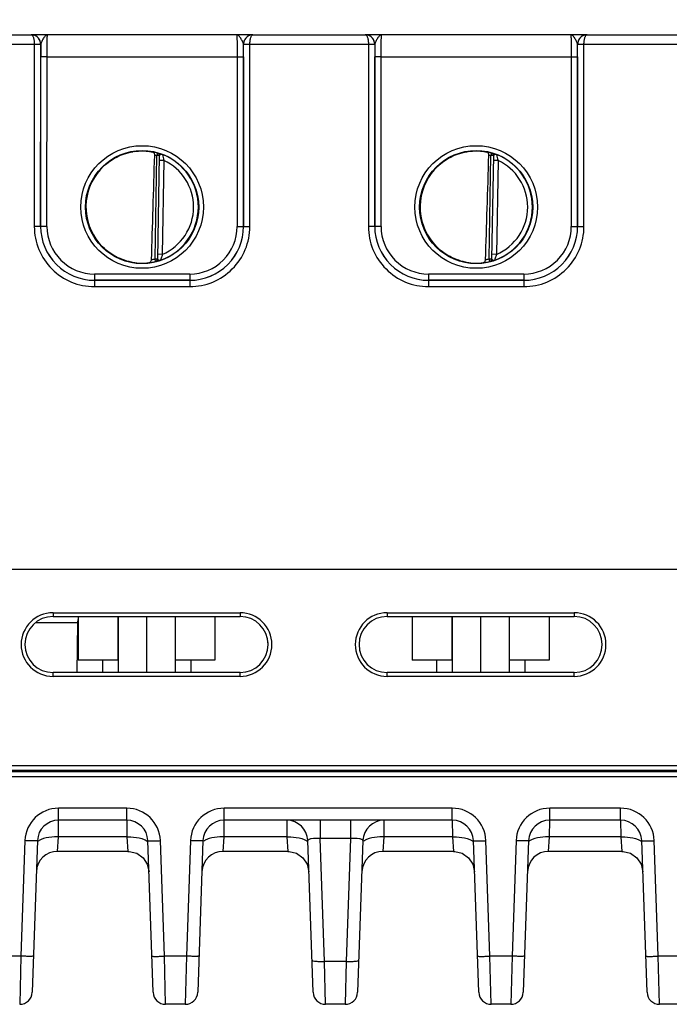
# Model space of a CAD drawing. Header units: inches. Extents: x 0 to 34, y 0 to 22.
# Tile 93 of 133: x 21.1 to 23.1, y 8.3 to 11.4. Entities that reach past the tile are written whole.
import ezdxf

# ---------------------------------------------------------------- set-up
doc = ezdxf.new("R2010")
doc.units = ezdxf.units.IN
doc.header["$LTSCALE"] = 1.87
doc.header["$MEASUREMENT"] = 0
doc.layers.get('0').update_dxf_attribs({"linetype": 'CONTINUOUS'})
doc.layers.add('02___PRT_ALL_AXES', color=7, linetype='CONTINUOUS')
doc.layers.add('DIMENSIONS', color=7, linetype='CONTINUOUS')
doc.styles.get("Standard").update_dxf_attribs({"font": 'txt', "width": 0.8})
doc.dimstyles.new('DIMSTYLE_2', dxfattribs={"dimtxt": 0.125, "dimasz": 0.18, "dimexe": 0.125, "dimexo": 0.0625, "dimgap": 0.0625, "dimtad": 0, "dimtih": 1, "dimtoh": 1, "dimzin": 4, "dimdsep": 46, "dimtxsty": 'STANDARD', "dimblk": '_FILLED', "dimblk1": '_FILLED', "dimblk2": '_FILLED', "dimcen": 0.09, "dimadec": 0, "dimazin": 0, "dimtp": 0.01, "dimtm": 0.01, "dimtfac": 1, "dimtofl": 0, "dimtmove": 0, "dimatfit": 3, "dimldrblk": '_FILLED', "dimfxl": 1, "dimtolj": 1, "dimtzin": 4, "dimarcsym": 0})

# ---------------------------------------------------------------- blocks, each defined once
blk = doc.blocks.new('_FILLED')
at = {"color": 0, "linetype": 'ByBlock'}
blk.add_solid([(0, 0), (-1, 0.1736), (-1, -0.1736)], dxfattribs=at)
blk = doc.blocks.new('*D6')
at = {"layer": 'DIMENSIONS', "color": 2, "linetype": 'Continuous', "transparency": 16777216}
for p, q in [((14.7719, 13.0761), (25.9678, 13.0761)), ((25.8428, 13.0761), (25.8428, 10.9081)), ((25.8428, 8.3027), (25.8428, 10.6581)), ((24.2734, 8.3027), (25.9678, 8.3027))]:
    blk.add_line(p, q, dxfattribs=at)
at = {"layer": 'DIMENSIONS', "color": 2, "linetype": 'Continuous', "transparency": 16777216, "xscale": 0.18, "yscale": 0.18, "zscale": 0.18}
for p, rotation in [((25.8428, 13.0761), 90), ((25.8428, 8.3027), 270)]:
    blk.add_blockref('_FILLED', p, dxfattribs=dict(at, rotation=rotation))
at = {"layer": 'DIMENSIONS', "color": 2, "linetype": 'Continuous', "transparency": 16777216, "insert": (25.8428, 10.8456), "char_height": 0.125, "width": 1.225, "attachment_point": 2, "line_spacing_factor": 0.9}
blk.add_mtext('4.77{\\Ftxt.shx;\\W1.000000;\\H0.125000; }[121.2]', dxfattribs=at)

msp = doc.modelspace()

# ---------------------------------------------------------------- linework, layer by layer
at = {"color": 7, "linetype": 'Continuous'}
for p, q in [((20.775, 11.3646), (21.1296, 11.3646)), ((21.8299, 11.3646), (21.1297, 11.3646)), ((21.83, 11.3646), (22.1846, 11.3646)), ((22.8849, 11.3646), (22.1847, 11.3646)), ((22.1863, 11.3646), (22.1848, 11.3646)), ((22.885, 11.3646), (23.2396, 11.3646)), ((20.7652, 11.3348), (21.1394, 11.3348)), ((21.1394, 11.3348), (21.1394, 10.7593)), ((21.1394, 11.3348), (21.1594, 11.3348)), ((21.1394, 11.3347), (21.1584, 11.3347)), ((21.1584, 11.3347), (21.1594, 11.3346)), ((21.1597, 11.3346), (21.1594, 11.3346)), ((21.1594, 11.3346), (21.1594, 10.7592)), ((21.16, 11.3365), (21.1597, 11.3346)), ((21.7999, 11.3346), (21.7996, 11.3365)), ((21.8002, 11.3346), (21.7999, 11.3346)), ((21.8002, 11.3348), (21.8202, 11.3348)), ((21.8002, 11.3346), (21.8012, 11.3347)), ((21.8002, 10.7592), (21.8002, 11.3346)), ((21.8012, 11.3347), (21.8202, 11.3347)), ((21.8202, 11.3348), (22.1944, 11.3348)), ((21.8202, 10.7593), (21.8202, 11.3348)), ((22.1944, 11.3348), (22.1944, 10.7593)), ((22.1944, 11.3348), (22.2144, 11.3348)), ((22.1944, 11.3347), (22.2134, 11.3347)), ((22.2134, 11.3347), (22.2144, 11.3346)), ((22.2147, 11.3346), (22.2144, 11.3346)), ((22.2144, 11.3346), (22.2144, 10.7592)), ((22.215, 11.3365), (22.2147, 11.3346)), ((22.8549, 11.3346), (22.8546, 11.3365)), ((22.8552, 11.3346), (22.8549, 11.3346)), ((22.8552, 11.3348), (22.8752, 11.3348)), ((22.8552, 11.3346), (22.8562, 11.3347)), ((22.8552, 10.7592), (22.8552, 11.3346)), ((22.8562, 11.3347), (22.8752, 11.3347)), ((22.8752, 11.3348), (23.2494, 11.3348)), ((22.8752, 10.7593), (22.8752, 11.3348)), ((21.1595, 10.7593), (21.1596, 11.2954)), ((21.1796, 11.2953), (21.1596, 11.2954)), ((21.1795, 10.7591), (21.1796, 11.2953)), ((21.1796, 11.2953), (21.78, 11.2953)), ((21.78, 11.2953), (21.8, 11.2954)), ((21.78, 11.2953), (21.7801, 10.7591)), ((21.8, 11.2954), (21.8001, 10.7593)), ((22.2145, 10.7593), (22.2146, 11.2954)), ((22.2346, 11.2953), (22.2146, 11.2954)), ((22.2345, 10.7591), (22.2346, 11.2953)), ((22.2346, 11.2953), (22.835, 11.2953)), ((22.835, 11.2953), (22.855, 11.2954)), ((22.835, 11.2953), (22.8351, 10.7591)), ((22.855, 11.2954), (22.8551, 10.7593)), ((21.5206, 10.6568), (21.5263, 10.9831)), ((21.5284, 10.9906), (21.5263, 10.9831)), ((21.5341, 10.9829), (21.5263, 10.9831)), ((21.5284, 10.991), (21.5284, 10.9906)), ((21.5341, 10.9833), (21.5284, 10.6563)), ((22.5756, 10.6568), (22.5813, 10.9831)), ((22.5834, 10.9906), (22.5813, 10.9831)), ((22.5891, 10.9829), (22.5813, 10.9831)), ((22.5834, 10.991), (22.5834, 10.9906)), ((22.5891, 10.9833), (22.5834, 10.6563)), ((21.5489, 10.9679), (21.5339, 10.9681)), ((21.5489, 10.9679), (21.5437, 10.6712)), ((22.6039, 10.9679), (22.5889, 10.9681)), ((22.6039, 10.9679), (22.5987, 10.6712)), ((21.1594, 10.7592), (21.1394, 10.7593)), ((21.1595, 10.7593), (21.1594, 10.7592)), ((21.1795, 10.7591), (21.1595, 10.7593)), ((21.7801, 10.7591), (21.8001, 10.7593)), ((21.8001, 10.7593), (21.8002, 10.7592)), ((21.8002, 10.7592), (21.8202, 10.7593)), ((22.2144, 10.7592), (22.1944, 10.7593)), ((22.2145, 10.7593), (22.2144, 10.7592)), ((22.2345, 10.7591), (22.2145, 10.7593)), ((22.8351, 10.7591), (22.8551, 10.7593)), ((22.8551, 10.7593), (22.8552, 10.7592)), ((22.8552, 10.7592), (22.8752, 10.7593)), ((21.5437, 10.6712), (21.5287, 10.6714)), ((22.5987, 10.6712), (22.5837, 10.6714)), ((21.5206, 10.6568), (21.5284, 10.6566)), ((21.5225, 10.6491), (21.5206, 10.6568)), ((21.5225, 10.6488), (21.525, 10.6492)), ((21.5225, 10.6491), (21.5225, 10.6488)), ((21.5284, 10.6563), (21.5288, 10.6554)), ((21.5288, 10.6554), (21.53, 10.6545)), ((22.5756, 10.6568), (22.5834, 10.6566)), ((22.5775, 10.6491), (22.5756, 10.6568)), ((22.5775, 10.6488), (22.58, 10.6492)), ((22.5775, 10.6491), (22.5775, 10.6488)), ((22.5834, 10.6563), (22.5838, 10.6554)), ((22.5838, 10.6554), (22.585, 10.6545)), ((21.6302, 10.6091), (21.3294, 10.6091)), ((21.3294, 10.6091), (21.3294, 10.5893)), ((21.6302, 10.6091), (21.6302, 10.5893)), ((22.6852, 10.6091), (22.3844, 10.6091)), ((22.3844, 10.6091), (22.3844, 10.5893)), ((22.6852, 10.6091), (22.6852, 10.5893)), ((21.3294, 10.5893), (21.3293, 10.5892)), ((21.3293, 10.5892), (21.6303, 10.5892)), ((21.3293, 10.5892), (21.3293, 10.5693)), ((21.6302, 10.5893), (21.3294, 10.5893)), ((21.6302, 10.5893), (21.6303, 10.5892)), ((21.6303, 10.5892), (21.6303, 10.5693)), ((22.3844, 10.5893), (22.3843, 10.5892)), ((22.3843, 10.5892), (22.6853, 10.5892)), ((22.3843, 10.5892), (22.3843, 10.5693)), ((22.6852, 10.5893), (22.3844, 10.5893)), ((22.6852, 10.5893), (22.6853, 10.5892)), ((22.6853, 10.5892), (22.6853, 10.5693)), ((21.3293, 10.5693), (21.6303, 10.5693)), ((22.3843, 10.5693), (22.6853, 10.5693)), ((24.2428, 9.6756), (15.4209, 9.6756)), ((21.1985, 9.5394), (21.7891, 9.5394)), ((21.1985, 9.5394), (21.1985, 9.5276)), ((21.1985, 9.5276), (21.7891, 9.5276)), ((21.2778, 9.5276), (21.2778, 9.3896)), ((21.403, 9.5276), (21.403, 9.3896)), ((21.4038, 9.5276), (21.4038, 9.3504)), ((21.4938, 9.5276), (21.4938, 9.3504)), ((21.5838, 9.5276), (21.5838, 9.3504)), ((21.7098, 9.5276), (21.7098, 9.3896)), ((21.7891, 9.5394), (21.7891, 9.5276)), ((22.2535, 9.5394), (22.8441, 9.5394)), ((22.2535, 9.5394), (22.2535, 9.5276)), ((22.2535, 9.5276), (22.8441, 9.5276)), ((22.3328, 9.5276), (22.3328, 9.3896)), ((22.458, 9.5276), (22.458, 9.3896)), ((22.4588, 9.5276), (22.4588, 9.3504)), ((22.5488, 9.5276), (22.5488, 9.3504)), ((22.6388, 9.5276), (22.6388, 9.3504)), ((22.7648, 9.5276), (22.7648, 9.3896)), ((22.8441, 9.5394), (22.8441, 9.5276)), ((21.2763, 9.5076), (21.1427, 9.5076)), ((21.2763, 9.5076), (21.2735, 9.3504)), ((21.4038, 9.3896), (21.2778, 9.3896)), ((21.3543, 9.3896), (21.3543, 9.3504)), ((21.7098, 9.3896), (21.5838, 9.3896)), ((21.6333, 9.3896), (21.6333, 9.3504)), ((22.4588, 9.3896), (22.3328, 9.3896)), ((22.4093, 9.3896), (22.4093, 9.3504)), ((22.7648, 9.3896), (22.6388, 9.3896)), ((22.6883, 9.3896), (22.6883, 9.3504)), ((21.7891, 9.3504), (21.1985, 9.3504)), ((21.1985, 9.3382), (21.1985, 9.3504)), ((21.7891, 9.3382), (21.1985, 9.3382)), ((21.7891, 9.3382), (21.7891, 9.3504)), ((22.8441, 9.3504), (22.2535, 9.3504)), ((22.2535, 9.3382), (22.2535, 9.3504)), ((22.8441, 9.3382), (22.2535, 9.3382)), ((22.8441, 9.3382), (22.8441, 9.3504)), ((24.232, 9.0563), (15.4207, 9.0563)), ((12.5547, 9.0219), (24.3326, 9.0219)), ((24.1962, 9.0365), (15.0869, 9.0365)), ((24.317, 9.0415), (15.4197, 9.0415)), ((21.4312, 8.9221), (21.2162, 8.9221)), ((21.2162, 8.8842), (21.2162, 8.9221)), ((21.4312, 8.8842), (21.4312, 8.9221)), ((22.4593, 8.9221), (21.7389, 8.9221)), ((21.7389, 8.8842), (21.7389, 8.9221)), ((22.4593, 8.8842), (22.4593, 8.9221)), ((22.9908, 8.9221), (22.767, 8.9221)), ((22.767, 8.8842), (22.767, 8.9221)), ((22.9908, 8.8842), (22.9908, 8.9221)), ((21.216, 8.8314), (21.2162, 8.8842)), ((21.4312, 8.8842), (21.2162, 8.8842)), ((21.4312, 8.8842), (21.4315, 8.8314)), ((21.7386, 8.8314), (21.7389, 8.8842)), ((22.4593, 8.8842), (21.7389, 8.8842)), ((21.9364, 8.8842), (21.9366, 8.8314)), ((22.0422, 8.8842), (22.0422, 8.8265)), ((22.1382, 8.8842), (22.1382, 8.8265)), ((22.2438, 8.8314), (22.244, 8.8842)), ((22.4593, 8.8842), (22.4596, 8.8314)), ((22.7667, 8.8314), (22.767, 8.8842)), ((22.9908, 8.8842), (22.767, 8.8842)), ((22.9908, 8.8842), (22.9911, 8.8314)), ((21.11, 8.8196), (21.0973, 8.4546)), ((21.1493, 8.8196), (21.1326, 8.3407)), ((21.2128, 8.7857), (21.216, 8.8314)), ((21.4315, 8.8314), (21.216, 8.8314)), ((21.4315, 8.8314), (21.4347, 8.7857)), ((21.5149, 8.3407), (21.4981, 8.8196)), ((21.5502, 8.4546), (21.5375, 8.8196)), ((21.6327, 8.8196), (21.6199, 8.4546)), ((21.672, 8.8196), (21.6553, 8.3407)), ((21.7355, 8.7857), (21.7386, 8.8314)), ((21.9366, 8.8314), (21.7386, 8.8314)), ((21.9366, 8.8314), (21.9398, 8.7857)), ((22.02, 8.3407), (22.0032, 8.8196)), ((22.1382, 8.8265), (22.0422, 8.8265)), ((22.0558, 8.4382), (22.0422, 8.8265)), ((22.1382, 8.8265), (22.1246, 8.4382)), ((22.1771, 8.8196), (22.1604, 8.3407)), ((22.2406, 8.7857), (22.2438, 8.8314)), ((22.4596, 8.8314), (22.2438, 8.8314)), ((22.4596, 8.8314), (22.4627, 8.7857)), ((22.5429, 8.3407), (22.5262, 8.8196)), ((22.5783, 8.4546), (22.5655, 8.8196)), ((22.6607, 8.8196), (22.648, 8.4546)), ((22.7001, 8.8196), (22.6833, 8.3407)), ((22.7635, 8.7857), (22.7667, 8.8314)), ((22.9911, 8.8314), (22.7667, 8.8314)), ((22.9911, 8.8314), (22.9942, 8.7857)), ((23.0744, 8.3407), (23.0577, 8.8196)), ((23.1098, 8.4546), (23.097, 8.8196)), ((21.4347, 8.7857), (21.2128, 8.7857)), ((21.9398, 8.7857), (21.7355, 8.7857)), ((22.4627, 8.7857), (22.2406, 8.7857)), ((22.9942, 8.7857), (22.7635, 8.7857)), ((21.0973, 8.4546), (21.0275, 8.4546)), ((21.0973, 8.4546), (21.0933, 8.3027)), ((21.6199, 8.4546), (21.5502, 8.4546)), ((21.5542, 8.3027), (21.5502, 8.4546)), ((21.6199, 8.4546), (21.616, 8.3027)), ((22.1246, 8.4382), (22.0558, 8.4382)), ((22.0593, 8.3027), (22.0558, 8.4382)), ((22.1246, 8.4382), (22.1211, 8.3027)), ((22.648, 8.4546), (22.5783, 8.4546)), ((22.5822, 8.3027), (22.5783, 8.4546)), ((22.648, 8.4546), (22.644, 8.3027)), ((23.1795, 8.4546), (23.1098, 8.4546)), ((23.1137, 8.3027), (23.1098, 8.4546)), ((21.616, 8.3027), (21.5542, 8.3027)), ((22.1211, 8.3027), (22.0593, 8.3027)), ((22.644, 8.3027), (22.5822, 8.3027)), ((23.1755, 8.3027), (23.1137, 8.3027))]:
    msp.add_line(p, q, dxfattribs=at)
for points in [[(21.4347, 8.7857), (21.4393, 8.7856), (21.4628, 8.7795), (21.4827, 8.7655), (21.4962, 8.7452), (21.5016, 8.7215)], [(21.9398, 8.7857), (21.9444, 8.7856), (21.9679, 8.7795), (21.9878, 8.7655), (22.0013, 8.7452), (22.0067, 8.7215)], [(22.4627, 8.7857), (22.4673, 8.7856), (22.4909, 8.7795), (22.5107, 8.7655), (22.5242, 8.7452), (22.5296, 8.7215)], [(22.9942, 8.7857), (22.9988, 8.7856), (23.0224, 8.7795), (23.0422, 8.7655), (23.0557, 8.7452), (23.0611, 8.7215)]]:
    msp.add_lwpolyline(points, dxfattribs=at)
for centre, radius in [((21.4798, 10.8208), 0.1937), ((22.5348, 10.8208), 0.1937), ((21.4798, 10.8206), 0.1787), ((22.5348, 10.8206), 0.1787)]:
    msp.add_circle(centre, radius, dxfattribs=at)
for centre, radius, start, end in [((21.1296, 11.3614), 0.00327, 87.8599, 89.9826), ((21.1297, 11.3347), 0.03, 86.0277, 89.9977), ((21.1297, 11.3346), 0.03, 82.5038, 86.0291), ((21.1297, 11.3347), 0.03, 0.2853, 82.4956), ((21.8299, 11.3347), 0.03, 97.5223, 179.7147), ((21.8299, 11.3346), 0.03, 94.3237, 97.5143), ((21.8299, 11.3346), 0.03, 90.0026, 94.3251), ((21.83, 11.3614), 0.00327, 90.0179, 92.1395), ((22.1846, 11.3614), 0.00327, 87.8599, 89.9826), ((22.1847, 11.3347), 0.03, 86.0277, 89.9977), ((22.1847, 11.3346), 0.03, 82.5038, 86.0291), ((22.1847, 11.3347), 0.03, 0.2853, 82.4956), ((22.8849, 11.3347), 0.03, 97.5223, 179.7147), ((22.8849, 11.3346), 0.03, 94.3237, 97.5143), ((22.8849, 11.3346), 0.03, 90.0026, 94.3251), ((22.885, 11.3614), 0.00327, 90.0179, 92.1395), ((21.1294, 11.3346), 0.03, 359.9986, 0.2485), ((25.9528, 11.295), 4.7932, 179.5265, 179.9953), ((21.1298, 11.3346), 0.0299, 0, 0.29), ((21.8298, 11.3346), 0.0299, 179.71, 180), ((17.2624, 11.2961), 4.5376, 359.9915, 0.4867), ((21.8302, 11.3346), 0.03, 179.7515, 180.0014), ((22.1844, 11.3346), 0.03, 359.9986, 0.2485), ((27.0078, 11.295), 4.7932, 179.5265, 179.9953), ((22.1848, 11.3346), 0.0299, 0, 0.29), ((22.8848, 11.3346), 0.0299, 179.71, 180), ((18.3174, 11.2961), 4.5376, 359.9915, 0.4867), ((22.8852, 11.3346), 0.03, 179.7515, 180.0014), ((21.4798, 10.8207), 0.1772, 97.5897, 260.4103), ((21.48, 10.8198), 0.1781, 97.6098, 99.3988), ((21.4798, 10.8209), 0.1766, 74.0133, 78.9223), ((21.4797, 10.8206), 0.169, 74.0143, 76.3145), ((21.5263, 10.9834), 0.00787, 359.0028, 74.0573), ((21.5263, 10.9831), 0.00787, 1.6021, 74.0232), ((21.5263, 10.9831), 0.00784, 359.0019, 1.612), ((21.4798, 10.8207), 0.1776, 359.9911, 68.799), ((21.8304, 11.0521), 0.2939, 192.9473, 196.6544), ((22.5348, 10.8207), 0.1772, 97.5897, 260.4103), ((22.535, 10.8198), 0.1781, 97.6098, 99.3988), ((22.5348, 10.8209), 0.1766, 74.0133, 78.9223), ((22.5347, 10.8206), 0.169, 74.0143, 76.3145), ((22.5813, 10.9834), 0.00787, 359.0028, 74.0573), ((22.5813, 10.9831), 0.00787, 1.6021, 74.0232), ((22.5813, 10.9831), 0.00784, 359.0019, 1.612), ((22.5348, 10.8207), 0.1776, 359.9911, 68.799), ((22.8854, 11.0521), 0.2939, 192.9473, 196.6544), ((21.4798, 10.8207), 0.1626, 359.9909, 64.8568), ((22.5348, 10.8207), 0.1626, 359.9909, 64.8568), ((21.4781, 10.8207), 0.1755, 180.0274, 181.9215), ((21.4798, 10.8207), 0.1776, 289.1914, 359.9989), ((21.4798, 10.8206), 0.1626, 293.1309, 0.0028), ((22.5331, 10.8207), 0.1755, 180.0274, 181.9215), ((22.5348, 10.8207), 0.1776, 289.1914, 359.9989), ((22.5348, 10.8206), 0.1626, 293.1308, 0.0029), ((21.3293, 10.7593), 0.1899, 179.9889, 270.0019), ((21.3293, 10.7592), 0.1699, 179.9848, 270.0049), ((21.3294, 10.7593), 0.17, 179.9855, 269.9982), ((21.3294, 10.7591), 0.15, 179.9812, 270.0003), ((21.6302, 10.7593), 0.17, 270.0018, 0.0145), ((21.6302, 10.7591), 0.15, 269.9997, 0.0188), ((21.6303, 10.7593), 0.1899, 269.9981, 0.0111), ((21.6303, 10.7592), 0.1699, 269.9951, 0.0152), ((22.3843, 10.7593), 0.1899, 179.9889, 270.0019), ((22.3843, 10.7592), 0.1699, 179.9848, 270.0049), ((22.3844, 10.7593), 0.17, 179.9855, 269.9982), ((22.3844, 10.7591), 0.15, 179.9812, 270.0003), ((22.6852, 10.7593), 0.17, 270.0018, 0.0145), ((22.6852, 10.7591), 0.15, 269.9997, 0.0188), ((22.6853, 10.7593), 0.1899, 269.9981, 0.0111), ((22.6853, 10.7592), 0.1699, 269.9951, 0.0152), ((21.48, 10.8219), 0.1784, 259.0718, 260.3997), ((21.4785, 10.8119), 0.1683, 260.3451, 277.8085), ((21.4798, 10.8205), 0.1767, 277.0182, 283.9844), ((21.4797, 10.8208), 0.169, 280.1153, 283.9841), ((21.5206, 10.6564), 0.00787, 283.9402, 358.9971), ((21.5206, 10.6568), 0.00787, 283.9738, 356.3969), ((21.5206, 10.6568), 0.00784, 356.3871, 358.9981), ((22.535, 10.8219), 0.1784, 259.0718, 260.3997), ((22.5335, 10.8119), 0.1683, 260.3451, 277.8085), ((22.5348, 10.8205), 0.1767, 277.0182, 283.9844), ((22.5347, 10.8208), 0.169, 280.1153, 283.9841), ((22.5756, 10.6564), 0.00787, 283.9402, 358.9971), ((22.5756, 10.6568), 0.00787, 283.9738, 356.3969), ((22.5756, 10.6568), 0.00784, 356.3871, 358.9981), ((21.1985, 9.4388), 0.1006, 90.0006, 269.9994), ((21.1985, 9.439), 0.0886, 90, 270), ((21.3353, 9.5066), 0.0591, 167.3599, 179), ((21.7891, 9.4388), 0.1006, 270.0003, 89.9997), ((21.7891, 9.439), 0.0886, 270, 90), ((22.2535, 9.4388), 0.1006, 90.0006, 269.9994), ((22.2535, 9.439), 0.0886, 90, 270), ((22.8441, 9.4388), 0.1006, 270.0003, 89.9997), ((22.8441, 9.439), 0.0886, 270, 90), ((21.2162, 8.8158), 0.1063, 90.0003, 177.9997), ((21.4312, 8.8158), 0.1063, 2.0026, 89.9973), ((21.7389, 8.8158), 0.1063, 90.0003, 177.9997), ((22.4593, 8.8158), 0.1063, 2.0026, 89.9973), ((22.767, 8.8158), 0.1063, 90.0003, 177.9997), ((22.9908, 8.8158), 0.1063, 2.0026, 89.9973), ((21.2162, 8.8172), 0.0669, 90.0003, 177.9977), ((21.4312, 8.8172), 0.0669, 2.0112, 90), ((21.7389, 8.8172), 0.0669, 90.0003, 177.9977), ((21.9364, 8.8172), 0.0669, 2, 90), ((22.244, 8.8172), 0.0669, 89.9997, 178), ((22.4593, 8.8172), 0.0669, 2.0112, 90), ((22.767, 8.8172), 0.0669, 90.0003, 177.9977), ((22.9908, 8.8172), 0.0669, 2.0112, 90), ((21.2128, 8.7188), 0.0669, 90, 177.64), ((21.7355, 8.7188), 0.0669, 90, 177.64), ((22.2406, 8.7188), 0.0669, 90, 177.64), ((22.7635, 8.7188), 0.0669, 90, 177.64), ((21.0933, 8.342), 0.0394, 269.9997, 357.9922), ((21.5542, 8.342), 0.0394, 182.0082, 270.0003), ((21.616, 8.342), 0.0394, 269.9997, 357.9918), ((22.0593, 8.342), 0.0394, 182.0078, 270.0003), ((22.1211, 8.342), 0.0394, 269.9997, 357.9918), ((22.5822, 8.342), 0.0394, 182.0082, 270.0003), ((22.644, 8.342), 0.0394, 270, 358), ((23.1137, 8.342), 0.0394, 182, 270)]:
    msp.add_arc(centre, radius, start, end, dxfattribs=at)
for centre in [(21.5014, 13.578), (22.5564, 13.578)]:
    msp.add_ellipse(centre, major_axis=(0.078, 4.4688), ratio=0.01745, start_param=-2.283644, end_param=-2.189561, dxfattribs=at)
for points, knots in [([(21.1594, 11.3348), (21.1594, 11.3388), (21.1578, 11.3467), (21.151, 11.3567), (21.1411, 11.3632), (21.1334, 11.3646), (21.1296, 11.3646)], [0, 0, 0, 0, 0.256485, 0.508951, 0.756192, 1, 1, 1, 1]), ([(21.1297, 11.3646), (21.1304, 11.3646), (21.1318, 11.3641), (21.1336, 11.3622), (21.1352, 11.3595), (21.1366, 11.3558), (21.1378, 11.3514), (21.1391, 11.3443), (21.1394, 11.3387), (21.1394, 11.3348)], [0, 0, 0, 0, 0.058927, 0.132934, 0.228657, 0.347601, 0.48839, 0.647641, 1, 1, 1, 1]), ([(21.1811, 11.3646), (21.1802, 11.3646), (21.1781, 11.3642), (21.1752, 11.3623), (21.1724, 11.3594), (21.1695, 11.3557), (21.1667, 11.3513), (21.164, 11.3465), (21.1616, 11.3416), (21.1603, 11.3382), (21.16, 11.3365)], [0, 0, 0, 0, 0.078588, 0.169207, 0.278209, 0.406365, 0.550534, 0.704449, 0.858575, 1, 1, 1, 1]), ([(21.1796, 11.2953), (21.1796, 11.2998), (21.1796, 11.3087), (21.1797, 11.3215), (21.1798, 11.3317), (21.1799, 11.3392), (21.18, 11.3442), (21.1801, 11.3488), (21.1803, 11.3528), (21.1804, 11.3563), (21.1805, 11.3592), (21.1806, 11.3612), (21.1807, 11.3625), (21.1808, 11.3633), (21.1809, 11.3638), (21.181, 11.3643), (21.181, 11.3645), (21.1811, 11.3646), (21.1811, 11.3646)], [0, 0, 0, 0, 0.195368, 0.382973, 0.55569, 0.634386, 0.706958, 0.772718, 0.831042, 0.881376, 0.923246, 0.956259, 0.969347, 0.980118, 0.98855, 0.994633, 0.998383, 1, 1, 1, 1]), ([(21.7785, 11.3646), (21.7785, 11.3646), (21.7786, 11.3645), (21.7786, 11.3643), (21.7787, 11.3638), (21.7788, 11.3633), (21.7789, 11.3625), (21.779, 11.3612), (21.7791, 11.3592), (21.7792, 11.3563), (21.7793, 11.3528), (21.7795, 11.3488), (21.7796, 11.3442), (21.7797, 11.3392), (21.7798, 11.3317), (21.7799, 11.3215), (21.78, 11.3087), (21.78, 11.2998), (21.78, 11.2953)], [0, 0, 0, 0, 0.00163, 0.005392, 0.011478, 0.019909, 0.030679, 0.043767, 0.07678, 0.118649, 0.168982, 0.227304, 0.293062, 0.365632, 0.444325, 0.617036, 0.804634, 1, 1, 1, 1]), ([(21.7996, 11.3365), (21.7993, 11.3382), (21.798, 11.3416), (21.7956, 11.3465), (21.7929, 11.3513), (21.7901, 11.3557), (21.7872, 11.3594), (21.7844, 11.3623), (21.7815, 11.3642), (21.7794, 11.3646), (21.7785, 11.3646)], [0, 0, 0, 0, 0.141441, 0.295582, 0.449506, 0.593675, 0.721824, 0.830811, 0.921417, 1, 1, 1, 1]), ([(21.83, 11.3646), (21.8262, 11.3646), (21.8185, 11.3632), (21.8086, 11.3567), (21.8018, 11.3467), (21.8002, 11.3388), (21.8002, 11.3348)], [0, 0, 0, 0, 0.243807, 0.491046, 0.743515, 1, 1, 1, 1]), ([(21.8202, 11.3348), (21.8202, 11.3387), (21.8205, 11.3443), (21.8218, 11.3514), (21.823, 11.3558), (21.8244, 11.3595), (21.826, 11.3622), (21.8278, 11.3641), (21.8292, 11.3646), (21.8299, 11.3646)], [0, 0, 0, 0, 0.35236, 0.511612, 0.652403, 0.771347, 0.867068, 0.941073, 1, 1, 1, 1]), ([(22.2144, 11.3348), (22.2144, 11.3388), (22.2128, 11.3467), (22.206, 11.3567), (22.1961, 11.3632), (22.1884, 11.3646), (22.1846, 11.3646)], [0, 0, 0, 0, 0.256485, 0.508951, 0.756192, 1, 1, 1, 1]), ([(22.1847, 11.3646), (22.1854, 11.3646), (22.1868, 11.3641), (22.1886, 11.3622), (22.1902, 11.3595), (22.1916, 11.3558), (22.1928, 11.3514), (22.1941, 11.3443), (22.1944, 11.3387), (22.1944, 11.3348)], [0, 0, 0, 0, 0.058927, 0.132934, 0.228657, 0.347601, 0.48839, 0.647641, 1, 1, 1, 1]), ([(22.2361, 11.3646), (22.2352, 11.3646), (22.2331, 11.3642), (22.2302, 11.3623), (22.2274, 11.3594), (22.2245, 11.3557), (22.2217, 11.3513), (22.219, 11.3465), (22.2166, 11.3416), (22.2153, 11.3382), (22.215, 11.3365)], [0, 0, 0, 0, 0.078588, 0.169207, 0.278209, 0.406365, 0.550534, 0.704449, 0.858575, 1, 1, 1, 1]), ([(22.2346, 11.2953), (22.2346, 11.2998), (22.2346, 11.3087), (22.2347, 11.3215), (22.2348, 11.3317), (22.2349, 11.3392), (22.235, 11.3442), (22.2351, 11.3488), (22.2353, 11.3528), (22.2354, 11.3563), (22.2355, 11.3592), (22.2356, 11.3612), (22.2357, 11.3625), (22.2358, 11.3633), (22.2359, 11.3638), (22.236, 11.3643), (22.236, 11.3645), (22.2361, 11.3646), (22.2361, 11.3646)], [0, 0, 0, 0, 0.195368, 0.382973, 0.55569, 0.634386, 0.706958, 0.772718, 0.831042, 0.881376, 0.923246, 0.956259, 0.969347, 0.980118, 0.98855, 0.994633, 0.998383, 1, 1, 1, 1]), ([(22.8335, 11.3646), (22.8335, 11.3646), (22.8336, 11.3645), (22.8336, 11.3643), (22.8337, 11.3638), (22.8338, 11.3633), (22.8339, 11.3625), (22.834, 11.3612), (22.8341, 11.3592), (22.8342, 11.3563), (22.8343, 11.3528), (22.8345, 11.3488), (22.8346, 11.3442), (22.8347, 11.3392), (22.8348, 11.3317), (22.8349, 11.3215), (22.835, 11.3087), (22.835, 11.2998), (22.835, 11.2953)], [0, 0, 0, 0, 0.00163, 0.005392, 0.011478, 0.019909, 0.030679, 0.043767, 0.07678, 0.118649, 0.168982, 0.227304, 0.293062, 0.365632, 0.444325, 0.617036, 0.804634, 1, 1, 1, 1]), ([(22.8546, 11.3365), (22.8543, 11.3382), (22.853, 11.3416), (22.8506, 11.3465), (22.8479, 11.3513), (22.8451, 11.3557), (22.8422, 11.3594), (22.8394, 11.3623), (22.8365, 11.3642), (22.8344, 11.3646), (22.8335, 11.3646)], [0, 0, 0, 0, 0.141441, 0.295582, 0.449506, 0.593675, 0.721824, 0.830811, 0.921417, 1, 1, 1, 1]), ([(22.885, 11.3646), (22.8812, 11.3646), (22.8735, 11.3632), (22.8636, 11.3567), (22.8568, 11.3467), (22.8552, 11.3388), (22.8552, 11.3348)], [0, 0, 0, 0, 0.243807, 0.491046, 0.743515, 1, 1, 1, 1]), ([(22.8752, 11.3348), (22.8752, 11.3387), (22.8755, 11.3443), (22.8768, 11.3514), (22.878, 11.3558), (22.8794, 11.3595), (22.881, 11.3622), (22.8828, 11.3641), (22.8842, 11.3646), (22.8849, 11.3646)], [0, 0, 0, 0, 0.35236, 0.511612, 0.652403, 0.771347, 0.867068, 0.941073, 1, 1, 1, 1]), ([(21.3026, 10.8222), (21.3027, 10.8325), (21.3047, 10.8532), (21.313, 10.8831), (21.3264, 10.9112), (21.3445, 10.9365), (21.3667, 10.9583), (21.3923, 10.9758), (21.4206, 10.9887), (21.4407, 10.9938), (21.4509, 10.9955)], [0, 0, 0, 0, 0.124994, 0.249987, 0.374981, 0.49998, 0.624979, 0.749984, 0.87499, 1, 1, 1, 1]), ([(21.4564, 10.9964), (21.4617, 10.9971), (21.4808, 10.9987), (21.5002, 10.9971), (21.5137, 10.9942)], [0, 0, 0, 0, 0.279236, 1, 1, 1, 1]), ([(21.5197, 10.9848), (21.5197, 10.986), (21.5195, 10.9883), (21.5182, 10.9912), (21.5162, 10.9933), (21.5146, 10.994), (21.5137, 10.9942)], [0, 0, 0, 0, 0.29813, 0.561485, 0.78951, 1, 1, 1, 1]), ([(21.544, 10.9863), (21.543, 10.9867), (21.5409, 10.9874), (21.538, 10.9884), (21.5353, 10.9892), (21.533, 10.9899), (21.5314, 10.9904), (21.5303, 10.9907), (21.5296, 10.9908), (21.5292, 10.9909), (21.5288, 10.991), (21.5286, 10.991), (21.5284, 10.991), (21.5284, 10.991)], [0, 0, 0, 0, 0.209002, 0.401143, 0.572522, 0.719607, 0.838965, 0.887207, 0.927301, 0.958883, 0.981641, 0.995322, 1, 1, 1, 1]), ([(21.544, 10.9863), (21.543, 10.9866), (21.5413, 10.9867), (21.5392, 10.9862), (21.5377, 10.9858), (21.5363, 10.9853), (21.535, 10.9847), (21.5342, 10.9839), (21.5341, 10.9833)], [0, 0, 0, 0, 0.296253, 0.448699, 0.596767, 0.731961, 0.846449, 1, 1, 1, 1]), ([(22.3576, 10.8222), (22.3577, 10.8325), (22.3597, 10.8532), (22.368, 10.8831), (22.3814, 10.9112), (22.3995, 10.9365), (22.4217, 10.9583), (22.4473, 10.9758), (22.4756, 10.9887), (22.4957, 10.9938), (22.5059, 10.9955)], [0, 0, 0, 0, 0.124994, 0.249987, 0.374981, 0.49998, 0.624979, 0.749984, 0.87499, 1, 1, 1, 1]), ([(22.5114, 10.9964), (22.5167, 10.9971), (22.5358, 10.9987), (22.5552, 10.9971), (22.5687, 10.9942)], [0, 0, 0, 0, 0.279236, 1, 1, 1, 1]), ([(22.5747, 10.9848), (22.5747, 10.986), (22.5745, 10.9883), (22.5732, 10.9912), (22.5712, 10.9933), (22.5696, 10.994), (22.5687, 10.9942)], [0, 0, 0, 0, 0.29813, 0.561485, 0.78951, 1, 1, 1, 1]), ([(22.599, 10.9863), (22.598, 10.9867), (22.5959, 10.9874), (22.593, 10.9884), (22.5903, 10.9892), (22.588, 10.9899), (22.5864, 10.9904), (22.5853, 10.9907), (22.5846, 10.9908), (22.5842, 10.9909), (22.5838, 10.991), (22.5836, 10.991), (22.5834, 10.991), (22.5834, 10.991)], [0, 0, 0, 0, 0.209002, 0.401143, 0.572522, 0.719607, 0.838965, 0.887207, 0.927301, 0.958883, 0.981641, 0.995322, 1, 1, 1, 1]), ([(22.599, 10.9863), (22.598, 10.9866), (22.5963, 10.9867), (22.5942, 10.9862), (22.5927, 10.9858), (22.5913, 10.9853), (22.59, 10.9847), (22.5892, 10.9839), (22.5891, 10.9833)], [0, 0, 0, 0, 0.296253, 0.448699, 0.596767, 0.731961, 0.846449, 1, 1, 1, 1]), ([(21.4462, 10.6468), (21.4365, 10.6487), (21.4172, 10.6541), (21.3902, 10.6669), (21.3657, 10.6841), (21.3444, 10.7052), (21.327, 10.7295), (21.3138, 10.7564), (21.3054, 10.7851), (21.3031, 10.8049), (21.3027, 10.8148)], [0, 0, 0, 0, 0.125009, 0.250015, 0.37502, 0.500019, 0.625017, 0.750011, 0.875004, 1, 1, 1, 1]), ([(22.5012, 10.6468), (22.4915, 10.6487), (22.4722, 10.6541), (22.4452, 10.6669), (22.4207, 10.6841), (22.3994, 10.7052), (22.382, 10.7295), (22.3688, 10.7564), (22.3604, 10.7851), (22.3581, 10.8049), (22.3577, 10.8148)], [0, 0, 0, 0, 0.125009, 0.250015, 0.37502, 0.500019, 0.625017, 0.750011, 0.875004, 1, 1, 1, 1]), ([(21.5437, 10.6712), (21.543, 10.6691), (21.541, 10.6631), (21.5393, 10.657), (21.5382, 10.653)], [0, 0, 0, 0, 0.346235, 1, 1, 1, 1]), ([(22.5987, 10.6712), (22.598, 10.6691), (22.596, 10.6631), (22.5943, 10.657), (22.5932, 10.653)], [0, 0, 0, 0, 0.346235, 1, 1, 1, 1]), ([(21.5014, 10.6452), (21.5023, 10.6453), (21.5043, 10.6459), (21.5069, 10.6478), (21.5088, 10.6507), (21.5094, 10.6531), (21.5094, 10.6544)], [0, 0, 0, 0, 0.224287, 0.456533, 0.713042, 1, 1, 1, 1]), ([(21.525, 10.6492), (21.5262, 10.6495), (21.5285, 10.6509), (21.5297, 10.6532), (21.53, 10.6545)], [0, 0, 0, 0, 0.490096, 1, 1, 1, 1]), ([(21.525, 10.6492), (21.5269, 10.6496), (21.5313, 10.6507), (21.5357, 10.6521), (21.5382, 10.653)], [0, 0, 0, 0, 0.415288, 1, 1, 1, 1]), ([(21.53, 10.6545), (21.5306, 10.6542), (21.5318, 10.6536), (21.5345, 10.6528), (21.5368, 10.6525), (21.5382, 10.653)], [0, 0, 0, 0, 0.226856, 0.484834, 1, 1, 1, 1]), ([(22.5564, 10.6452), (22.5573, 10.6453), (22.5593, 10.6459), (22.5619, 10.6478), (22.5638, 10.6507), (22.5644, 10.6531), (22.5644, 10.6544)], [0, 0, 0, 0, 0.224287, 0.456533, 0.713042, 1, 1, 1, 1]), ([(22.58, 10.6492), (22.5812, 10.6495), (22.5835, 10.6509), (22.5847, 10.6532), (22.585, 10.6545)], [0, 0, 0, 0, 0.490096, 1, 1, 1, 1]), ([(22.58, 10.6492), (22.5819, 10.6496), (22.5863, 10.6507), (22.5907, 10.6521), (22.5932, 10.653)], [0, 0, 0, 0, 0.415287, 1, 1, 1, 1]), ([(22.585, 10.6545), (22.5856, 10.6542), (22.5868, 10.6536), (22.5895, 10.6528), (22.5918, 10.6525), (22.5932, 10.653)], [0, 0, 0, 0, 0.226857, 0.484836, 1, 1, 1, 1]), ([(21.1493, 8.8196), (21.1493, 8.8193), (21.1478, 8.8194), (21.1461, 8.819), (21.1422, 8.819), (21.1375, 8.819), (21.1316, 8.819), (21.1223, 8.8192), (21.115, 8.8194), (21.11, 8.8196)], [0, 0, 0, 0, 0.020389, 0.077486, 0.169968, 0.294095, 0.445312, 0.617961, 1, 1, 1, 1]), ([(21.1689, 8.8265), (21.1654, 8.8254), (21.1592, 8.8232), (21.1536, 8.8196), (21.1517, 8.8175)], [0, 0, 0, 0, 0.57259, 1, 1, 1, 1]), ([(21.216, 8.8314), (21.2117, 8.8315), (21.1959, 8.8315), (21.1799, 8.8297), (21.1689, 8.8265)], [0, 0, 0, 0, 0.272895, 1, 1, 1, 1]), ([(21.4315, 8.8314), (21.4358, 8.8315), (21.4516, 8.8315), (21.4675, 8.8297), (21.4785, 8.8265)], [0, 0, 0, 0, 0.272899, 1, 1, 1, 1]), ([(21.4785, 8.8265), (21.4821, 8.8254), (21.4883, 8.8232), (21.4939, 8.8196), (21.4957, 8.8175)], [0, 0, 0, 0, 0.572531, 1, 1, 1, 1]), ([(21.4981, 8.8196), (21.4981, 8.8193), (21.4997, 8.8194), (21.5014, 8.819), (21.5053, 8.819), (21.51, 8.819), (21.5159, 8.819), (21.5252, 8.8192), (21.5325, 8.8194), (21.5375, 8.8196)], [0, 0, 0, 0, 0.020389, 0.077486, 0.169968, 0.294095, 0.445312, 0.617961, 1, 1, 1, 1]), ([(21.672, 8.8196), (21.672, 8.8193), (21.6705, 8.8194), (21.6687, 8.819), (21.6649, 8.819), (21.6602, 8.819), (21.6542, 8.819), (21.645, 8.8192), (21.6377, 8.8194), (21.6327, 8.8196)], [0, 0, 0, 0, 0.020389, 0.077486, 0.169968, 0.294095, 0.445312, 0.617961, 1, 1, 1, 1]), ([(21.6916, 8.8265), (21.688, 8.8254), (21.6819, 8.8232), (21.6763, 8.8196), (21.6744, 8.8175)], [0, 0, 0, 0, 0.57259, 1, 1, 1, 1]), ([(21.7386, 8.8314), (21.7343, 8.8315), (21.7186, 8.8315), (21.7026, 8.8297), (21.6916, 8.8265)], [0, 0, 0, 0, 0.272895, 1, 1, 1, 1]), ([(21.9366, 8.8314), (21.9409, 8.8315), (21.9567, 8.8315), (21.9727, 8.8297), (21.9837, 8.8265)], [0, 0, 0, 0, 0.272899, 1, 1, 1, 1]), ([(21.9837, 8.8265), (21.9872, 8.8254), (21.9934, 8.8232), (21.999, 8.8196), (22.0009, 8.8175)], [0, 0, 0, 0, 0.572613, 1, 1, 1, 1]), ([(22.0422, 8.8265), (22.0328, 8.8271), (22.0217, 8.8272), (22.0096, 8.8244), (22.0058, 8.823), (22.0032, 8.821), (22.0032, 8.8196)], [0, 0, 0, 0, 0.687887, 0.806691, 0.896773, 1, 1, 1, 1]), ([(22.1771, 8.8196), (22.1772, 8.821), (22.1746, 8.823), (22.1707, 8.8244), (22.1587, 8.8272), (22.1476, 8.8271), (22.1382, 8.8265)], [0, 0, 0, 0, 0.103223, 0.193309, 0.312112, 1, 1, 1, 1]), ([(22.1967, 8.8265), (22.1931, 8.8254), (22.187, 8.8232), (22.1814, 8.8196), (22.1795, 8.8175)], [0, 0, 0, 0, 0.572606, 1, 1, 1, 1]), ([(22.2438, 8.8314), (22.2394, 8.8315), (22.2237, 8.8315), (22.2077, 8.8297), (22.1967, 8.8265)], [0, 0, 0, 0, 0.272895, 1, 1, 1, 1]), ([(22.4596, 8.8314), (22.4639, 8.8315), (22.4796, 8.8315), (22.4956, 8.8297), (22.5066, 8.8265)], [0, 0, 0, 0, 0.272899, 1, 1, 1, 1]), ([(22.5066, 8.8265), (22.5102, 8.8254), (22.5163, 8.8232), (22.5219, 8.8196), (22.5238, 8.8175)], [0, 0, 0, 0, 0.572531, 1, 1, 1, 1]), ([(22.5262, 8.8196), (22.5262, 8.8193), (22.5277, 8.8194), (22.5295, 8.819), (22.5333, 8.819), (22.538, 8.819), (22.544, 8.819), (22.5532, 8.8192), (22.5605, 8.8194), (22.5655, 8.8196)], [0, 0, 0, 0, 0.020389, 0.077486, 0.169968, 0.294095, 0.445312, 0.617961, 1, 1, 1, 1]), ([(22.7001, 8.8196), (22.7001, 8.8193), (22.6985, 8.8194), (22.6968, 8.819), (22.6929, 8.819), (22.6882, 8.819), (22.6823, 8.819), (22.673, 8.8192), (22.6657, 8.8194), (22.6607, 8.8196)], [0, 0, 0, 0, 0.020389, 0.077486, 0.169968, 0.294095, 0.445312, 0.617961, 1, 1, 1, 1]), ([(22.7197, 8.8265), (22.7161, 8.8254), (22.7099, 8.8232), (22.7043, 8.8196), (22.7025, 8.8175)], [0, 0, 0, 0, 0.57259, 1, 1, 1, 1]), ([(22.7667, 8.8314), (22.7624, 8.8315), (22.7466, 8.8315), (22.7307, 8.8297), (22.7197, 8.8265)], [0, 0, 0, 0, 0.272895, 1, 1, 1, 1]), ([(22.9911, 8.8314), (22.9954, 8.8315), (23.0111, 8.8315), (23.0271, 8.8297), (23.0381, 8.8265)], [0, 0, 0, 0, 0.272899, 1, 1, 1, 1]), ([(23.0381, 8.8265), (23.0417, 8.8254), (23.0478, 8.8232), (23.0534, 8.8196), (23.0553, 8.8175)], [0, 0, 0, 0, 0.572531, 1, 1, 1, 1]), ([(23.0577, 8.8196), (23.0577, 8.8193), (23.0592, 8.8194), (23.061, 8.819), (23.0648, 8.819), (23.0695, 8.819), (23.0755, 8.819), (23.0847, 8.8192), (23.092, 8.8194), (23.097, 8.8196)], [0, 0, 0, 0, 0.020389, 0.077486, 0.169968, 0.294095, 0.445312, 0.617961, 1, 1, 1, 1]), ([(21.1366, 8.4546), (21.1366, 8.4544), (21.1351, 8.4545), (21.1333, 8.4541), (21.1295, 8.4541), (21.1247, 8.454), (21.1188, 8.4541), (21.1096, 8.4543), (21.1023, 8.4545), (21.0973, 8.4546)], [0, 0, 0, 0, 0.020389, 0.077485, 0.169968, 0.294095, 0.445312, 0.61796, 1, 1, 1, 1]), ([(21.5109, 8.4546), (21.5109, 8.4544), (21.5124, 8.4545), (21.5142, 8.4541), (21.518, 8.4541), (21.5227, 8.454), (21.5287, 8.4541), (21.5379, 8.4543), (21.5452, 8.4545), (21.5502, 8.4546)], [0, 0, 0, 0, 0.020389, 0.077486, 0.169968, 0.294095, 0.445312, 0.617961, 1, 1, 1, 1]), ([(21.6593, 8.4546), (21.6593, 8.4544), (21.6577, 8.4545), (21.656, 8.4541), (21.6521, 8.4541), (21.6474, 8.454), (21.6415, 8.4541), (21.6322, 8.4543), (21.625, 8.4545), (21.6199, 8.4546)], [0, 0, 0, 0, 0.020389, 0.077485, 0.169968, 0.294095, 0.445312, 0.61796, 1, 1, 1, 1]), ([(22.0164, 8.4423), (22.0164, 8.4419), (22.0175, 8.4409), (22.0214, 8.4397), (22.0294, 8.4385), (22.0415, 8.438), (22.0508, 8.438), (22.0558, 8.4382)], [0, 0, 0, 0, 0.032511, 0.09348, 0.309098, 0.626566, 1, 1, 1, 1]), ([(22.1246, 8.4382), (22.1296, 8.438), (22.1389, 8.438), (22.151, 8.4385), (22.159, 8.4397), (22.1629, 8.4409), (22.164, 8.4419), (22.164, 8.4423)], [0, 0, 0, 0, 0.37336, 0.690775, 0.90636, 0.96736, 1, 1, 1, 1]), ([(22.5389, 8.4546), (22.5389, 8.4544), (22.5405, 8.4545), (22.5422, 8.4541), (22.5461, 8.4541), (22.5508, 8.454), (22.5567, 8.4541), (22.566, 8.4543), (22.5732, 8.4545), (22.5783, 8.4546)], [0, 0, 0, 0, 0.020389, 0.077486, 0.169968, 0.294095, 0.445312, 0.617961, 1, 1, 1, 1]), ([(22.6873, 8.4546), (22.6873, 8.4544), (22.6858, 8.4545), (22.684, 8.4541), (22.6802, 8.4541), (22.6755, 8.454), (22.6695, 8.4541), (22.6603, 8.4543), (22.653, 8.4545), (22.648, 8.4546)], [0, 0, 0, 0, 0.020389, 0.077485, 0.169968, 0.294095, 0.445312, 0.61796, 1, 1, 1, 1]), ([(23.0704, 8.4546), (23.0704, 8.4544), (23.072, 8.4545), (23.0737, 8.4541), (23.0776, 8.4541), (23.0823, 8.454), (23.0882, 8.4541), (23.0975, 8.4543), (23.1047, 8.4545), (23.1098, 8.4546)], [0, 0, 0, 0, 0.020389, 0.077486, 0.169968, 0.294095, 0.445312, 0.617961, 1, 1, 1, 1])]:
    msp.add_open_spline(points, degree=3, knots=knots, dxfattribs=at)
at = {"layer": '02___PRT_ALL_AXES', "color": 7, "linetype": 'Continuous'}
for p, q in [((21.8776, 9.4374), (21.8774, 9.4453)), ((22.1652, 9.446), (22.1651, 9.4368))]:
    msp.add_line(p, q, dxfattribs=at)

# ---------------------------------------------------------------- dimensions: what is measured, and where the dimension line sits
at = {"layer": 'DIMENSIONS', "color": 2, "linetype": 'Continuous'}
dim = msp.add_linear_dim(base=(25.8428, 13.0761), p1=(24.2109, 8.3027), p2=(14.7094, 13.0761), angle=90, dimstyle='DIMSTYLE_2', dxfattribs=at)
dim.commit()
dim.dimension.update_dxf_attribs({"geometry": '*D6', "text_midpoint": (25.8428, 10.7831), "dimtype": 160})

doc.saveas('drawing.dxf')
